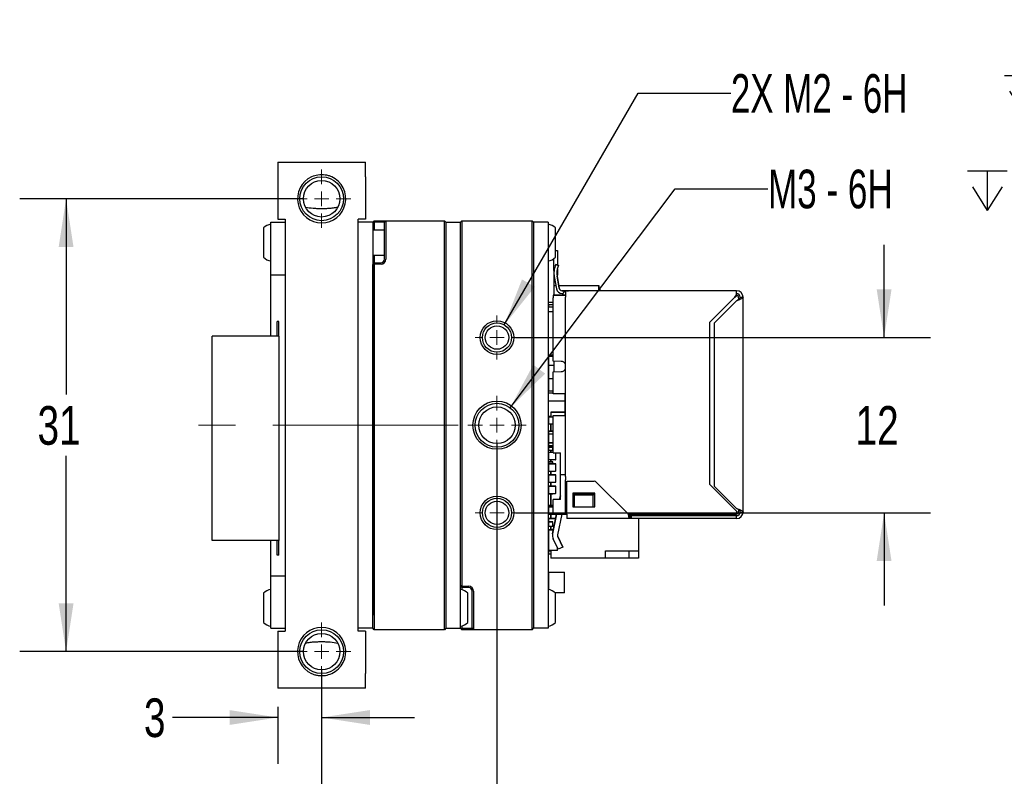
# Paper-space layout 'RJ45 body' of a CAD drawing. Header units: millimetres. Extents: x 5 to 274, y 4 to 211.
# Tile 3 of 20: x 97 to 165, y 37 to 89. Entities that reach past the tile are written whole.
import ezdxf

# ---------------------------------------------------------------- set-up
doc = ezdxf.new("R2010")
doc.units = ezdxf.units.MM
doc.linetypes.add('CENTERX2', pattern=[20.32, 12.7, -2.54, 2.54, -2.54])
doc.layers.add('DIMENSIONS', color=8, linetype='Continuous')
doc.styles.add('SLDTEXTSTYLE0', font='TXT', dxfattribs={"width": 0.75})
doc.styles.add('SLDTEXTSTYLE5', font='TXT', dxfattribs={"width": 0.675})
doc.styles.add('SLDTEXTSTYLE6', font='TXT', dxfattribs={"width": 0.678571})
doc.dimstyles.new('SLDDIMSTYLE11', dxfattribs={"dimtxt": 2.645833, "dimasz": 3.302, "dimexe": 0, "dimexo": 0.0625, "dimgap": 0.661458, "dimtad": 0, "dimtih": 1, "dimtoh": 1, "dimdec": 0, "dimrnd": 1e-09, "dimzin": 12, "dimdsep": 46, "dimtxsty": 'SLDTEXTSTYLE0', "dimsah": 1, "dimcen": 0.09, "dimadec": 0, "dimazin": 3, "dimtol": 1, "dimtp": 0.5, "dimtm": 0.5, "dimtfac": 1, "dimtdec": 1, "dimtmove": 0, "dimatfit": 0, "dimfxl": 1, "dimfrac": 2, "dimtolj": 1, "dimarcsym": 0})
doc.dimstyles.new('SLDDIMSTYLE2', dxfattribs={"dimtxt": 2.645833, "dimasz": 3.302, "dimexe": 0, "dimexo": 0.0625, "dimgap": 0.661458, "dimtad": 0, "dimtih": 1, "dimtoh": 1, "dimdec": 0, "dimrnd": 1e-09, "dimzin": 12, "dimdsep": 46, "dimtxsty": 'SLDTEXTSTYLE0', "dimsah": 1, "dimcen": 0.09, "dimadec": 0, "dimazin": 3, "dimtfac": 1, "dimtdec": 0, "dimtofl": 0, "dimtmove": 0, "dimatfit": 3, "dimfxl": 1, "dimfrac": 2, "dimtolj": 1, "dimtzin": 12, "dimarcsym": 0})
doc.dimstyles.new('SLDDIMSTYLE8', dxfattribs={"dimtxt": 2.645833, "dimasz": 3.302, "dimexe": 0, "dimexo": 0.0625, "dimgap": 0.661458, "dimtad": 0, "dimtih": 1, "dimtoh": 1, "dimdec": 0, "dimrnd": 1e-09, "dimzin": 12, "dimdsep": 46, "dimtxsty": 'SLDTEXTSTYLE0', "dimsah": 1, "dimcen": 0.09, "dimadec": 0, "dimazin": 3, "dimtfac": 1, "dimtdec": 0, "dimtmove": 0, "dimatfit": 0, "dimfxl": 1, "dimfrac": 2, "dimtolj": 1, "dimtzin": 12, "dimarcsym": 0})
doc.dimstyles.new('SLDDIMSTYLE9', dxfattribs={"dimtxt": 2.645833, "dimasz": 3.302, "dimexe": 0, "dimexo": 0.0625, "dimgap": 0.661458, "dimtad": 0, "dimtih": 1, "dimtoh": 1, "dimdec": 6, "dimrnd": 1e-09, "dimzin": 12, "dimdsep": 46, "dimtxsty": 'SLDTEXTSTYLE0', "dimsah": 1, "dimcen": 0, "dimadec": 0, "dimazin": 3, "dimtfac": 1, "dimtofl": 0, "dimtmove": 0, "dimatfit": 3, "dimfxl": 1, "dimfrac": 2, "dimtolj": 1, "dimtzin": 12, "dimarcsym": 0})

# ---------------------------------------------------------------- blocks, each defined once
blk = doc.blocks.new('SW_SYMBOL_HOLE_DEPTH')
at = {"layer": 'DIMENSIONS', "color": 0}
for p, q in [((0, 875), (800, 875)), ((400, 875), (400, 75)), ((100, 555), (400, 75)), ((700, 555), (400, 75))]:
    blk.add_line(p, q, dxfattribs=at)
blk = doc.blocks.new('_D_18')
at = {"layer": 'DIMENSIONS'}
for p, q in [((117.593, 105.582), (111.714, 94.125)), ((111.714, 94.125), (118.064, 94.125))]:
    blk.add_line(p, q, dxfattribs=at)
blk.add_solid([(117.593, 105.582), (115.633, 102.876), (116.537, 102.412)], dxfattribs=at)
at = {"layer": 'DIMENSIONS', "xscale": 0.003379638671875, "yscale": 0.003379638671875, "zscale": 0.003379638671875}
blk.add_blockref('SW_SYMBOL_HOLE_DEPTH', (136.801, 92.39), dxfattribs=at)
at = {"layer": 'DIMENSIONS', "attachment_point": 1}
for s, insert, char_height, style in [('4X M2 - 6H', (118.064, 95.434), 2.6458, 'SLDTEXTSTYLE5'), ('3', (141.577, 95.434), 2.646, 'SLDTEXTSTYLE0'), ('MIN', (144.507, 95.434), 2.6458, 'SLDTEXTSTYLE0')]:
    blk.add_mtext(s, dxfattribs=dict(at, insert=insert, char_height=char_height, style=style))
blk = doc.blocks.new('_D_25')
at = {"layer": 'DIMENSIONS'}
for p, q in [((116.779, 76.865), (97.385, 76.865)), ((100.56, 76.865), (100.56, 63.467)), ((100.56, 45.865), (100.56, 59.263)), ((116.779, 45.865), (97.385, 45.865))]:
    blk.add_line(p, q, dxfattribs=at)
for points in [[(100.56, 76.865), (100.052, 73.563), (101.068, 73.563)], [(100.56, 45.865), (101.068, 49.167), (100.052, 49.167)]]:
    blk.add_solid(points, dxfattribs=at)
at = {"layer": 'DIMENSIONS', "insert": (98.605, 62.674), "char_height": 2.6458, "attachment_point": 1, "style": 'SLDTEXTSTYLE0'}
blk.add_mtext('31', dxfattribs=at)
blk = doc.blocks.new('_D_26')
at = {"layer": 'DIMENSIONS'}
for p, q in [((156.542, 67.365), (156.542, 73.715)), ((131.319, 67.365), (159.717, 67.365)), ((131.319, 55.365), (159.717, 55.365)), ((156.542, 55.365), (156.542, 49.015))]:
    blk.add_line(p, q, dxfattribs=at)
for points in [[(156.542, 67.365), (157.05, 70.667), (156.034, 70.667)], [(156.542, 55.365), (156.034, 52.063), (157.05, 52.063)]]:
    blk.add_solid(points, dxfattribs=at)
at = {"layer": 'DIMENSIONS', "insert": (154.587, 62.674), "char_height": 2.6458, "attachment_point": 1, "style": 'SLDTEXTSTYLE0'}
blk.add_mtext('12', dxfattribs=at)
blk = doc.blocks.new('_D_27')
at = {"layer": 'DIMENSIONS'}
for p, q in [((118.049, 44.595), (118.049, 38.183)), ((115.049, 42.095), (115.049, 38.183)), ((115.049, 41.358), (107.843, 41.358)), ((118.049, 41.358), (124.399, 41.358))]:
    blk.add_line(p, q, dxfattribs=at)
for points in [[(115.049, 41.358), (111.747, 41.866), (111.747, 40.85)], [(118.049, 41.358), (121.351, 40.85), (121.351, 41.866)]]:
    blk.add_solid(points, dxfattribs=at)
at = {"layer": 'DIMENSIONS', "insert": (105.888, 42.666), "char_height": 2.646, "attachment_point": 1, "style": 'SLDTEXTSTYLE0'}
blk.add_mtext('3', dxfattribs=at)
blk = doc.blocks.new('_D_28')
at = {"layer": 'DIMENSIONS'}
for p, q in [((130.049, 60.095), (130.049, 30.19)), ((118.049, 44.595), (118.049, 30.19)), ((118.049, 33.365), (111.699, 33.365)), ((130.049, 33.365), (136.399, 33.365))]:
    blk.add_line(p, q, dxfattribs=at)
for points in [[(118.049, 33.365), (114.747, 33.873), (114.747, 32.857)], [(130.049, 33.365), (133.351, 32.857), (133.351, 33.873)]]:
    blk.add_solid(points, dxfattribs=at)
at = {"layer": 'DIMENSIONS', "char_height": 2.6458, "attachment_point": 1, "style": 'SLDTEXTSTYLE0'}
for s, insert in [('12', (118.684, 34.674)), ('±0.5', (122.594, 34.674))]:
    blk.add_mtext(s, dxfattribs=dict(at, insert=insert))
blk = doc.blocks.new('_D_29')
at = {"layer": 'DIMENSIONS'}
for p, q in [((130.549, 68.231), (139.706, 84.091)), ((139.706, 84.091), (146.056, 84.091))]:
    blk.add_line(p, q, dxfattribs=at)
blk.add_solid([(130.549, 68.231), (132.64, 70.837), (131.76, 71.345)], dxfattribs=at)
at = {"layer": 'DIMENSIONS', "xscale": 0.003379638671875, "yscale": 0.003379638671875, "zscale": 0.003379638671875}
blk.add_blockref('SW_SYMBOL_HOLE_DEPTH', (164.792, 82.356), dxfattribs=at)
at = {"layer": 'DIMENSIONS', "attachment_point": 1}
for s, insert, char_height, style in [('2X M2 - 6H', (146.056, 85.4), 2.6458, 'SLDTEXTSTYLE5'), ('3', (169.568, 85.4), 2.646, 'SLDTEXTSTYLE0'), ('MIN', (172.498, 85.4), 2.6458, 'SLDTEXTSTYLE0')]:
    blk.add_mtext(s, dxfattribs=dict(at, insert=insert, char_height=char_height, style=style))
blk = doc.blocks.new('_D_30')
at = {"layer": 'DIMENSIONS'}
for p, q in [((130.952, 62.563), (142.244, 77.549)), ((142.244, 77.549), (148.594, 77.549))]:
    blk.add_line(p, q, dxfattribs=at)
blk.add_solid([(130.952, 62.563), (133.345, 64.895), (132.533, 65.506)], dxfattribs=at)
at = {"layer": 'DIMENSIONS', "xscale": 0.003379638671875, "yscale": 0.003379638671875, "zscale": 0.003379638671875}
blk.add_blockref('SW_SYMBOL_HOLE_DEPTH', (162.254, 75.814), dxfattribs=at)
at = {"layer": 'DIMENSIONS', "attachment_point": 1}
for s, insert, char_height, style in [('M3 - 6H', (148.594, 78.858), 2.6458, 'SLDTEXTSTYLE6'), ('3', (167.03, 78.858), 2.646, 'SLDTEXTSTYLE0'), ('MIN', (169.96, 78.858), 2.6458, 'SLDTEXTSTYLE0')]:
    blk.add_mtext(s, dxfattribs=dict(at, insert=insert, char_height=char_height, style=style))
blk = doc.blocks.new('SW_CENTERMARKSYMBOL_14')
at = {"color": 0, "linetype": 'Continuous', "lineweight": 18}
for p, q in [((0, 1), (0, 2)), ((-1, 0), (-2, 0)), ((0, 0), (-0.5, 0)), ((0, 0), (0, 0.5)), ((0, 0), (0, -0.5)), ((0, 0), (0.5, 0)), ((1, 0), (2, 0)), ((0, -1), (0, -2))]:
    blk.add_line(p, q, dxfattribs=at)
blk = doc.blocks.new('SW_CENTERMARKSYMBOL_15')
at = {"color": 0, "linetype": 'Continuous', "lineweight": 18}
for p, q in [((0, 1), (0, 2)), ((-1, 0), (-2, 0)), ((0, 0), (-0.5, 0)), ((0, 0), (0, 0.5)), ((0, 0), (0, -0.5)), ((0, 0), (0.5, 0)), ((1, 0), (2, 0)), ((0, -1), (0, -2))]:
    blk.add_line(p, q, dxfattribs=at)
blk = doc.blocks.new('SW_CENTERMARKSYMBOL_16')
at = {"color": 0, "linetype": 'Continuous', "lineweight": 18}
for p, q in [((0, 1), (0, 1.5)), ((-1, 0), (-1.5, 0)), ((0, 0), (-0.5, 0)), ((0, 0), (0, 0.5)), ((0, 0), (0, -0.5)), ((0, 0), (0.5, 0)), ((1, 0), (1.5, 0)), ((0, -1), (0, -1.5))]:
    blk.add_line(p, q, dxfattribs=at)
blk = doc.blocks.new('SW_CENTERMARKSYMBOL_17')
at = {"color": 0, "linetype": 'Continuous', "lineweight": 18}
for p, q in [((0, 1), (0, 2)), ((-1, 0), (-2, 0)), ((0, 0), (-0.5, 0)), ((0, 0), (0, 0.5)), ((0, 0), (0, -0.5)), ((0, 0), (0.5, 0)), ((1, 0), (2, 0)), ((0, -1), (0, -2))]:
    blk.add_line(p, q, dxfattribs=at)
blk = doc.blocks.new('SW_CENTERMARKSYMBOL_18')
at = {"color": 0, "linetype": 'Continuous', "lineweight": 18}
for p, q in [((0, 1), (0, 1.5)), ((-1, 0), (-1.5, 0)), ((0, 0), (-0.5, 0)), ((0, 0), (0, 0.5)), ((0, 0), (0, -0.5)), ((0, 0), (0.5, 0)), ((1, 0), (1.5, 0)), ((0, -1), (0, -1.5))]:
    blk.add_line(p, q, dxfattribs=at)

psp = doc.layouts.new('RJ45 body')

# ---------------------------------------------------------------- linework, layer by layer
at = {"color": 7, "linetype": 'Continuous', "lineweight": 25}
for p, q in [((115.0491738, 79.3654231), (121.0491738, 79.3654231)), ((115.0491738, 79.3654231), (115.0491738, 78.3654231)), ((121.0491738, 78.3654231), (121.0491738, 79.3654231)), ((115.0491738, 78.3654231), (115.0491738, 75.4654231)), ((121.0491738, 78.3654231), (121.0491738, 75.4654231)), ((114.0701738, 74.8654231), (114.0701738, 72.8654231)), ((114.5701738, 75.2654231), (115.5491738, 75.2654231)), ((114.5701738, 74.2654231), (114.5701738, 75.2654231)), ((115.0491738, 75.4654231), (115.5491738, 75.4654231)), ((115.5491738, 75.4654231), (115.5491738, 47.2654231)), ((121.0491738, 75.4654231), (120.5491738, 75.4654231)), ((120.5491738, 47.2654231), (120.5491738, 75.4654231)), ((121.5491738, 75.2654231), (120.5491738, 75.2654231)), ((121.5491738, 75.2654231), (121.6491738, 75.3654231)), ((121.6491129, 75.2654231), (121.5491738, 75.2654231)), ((121.5491738, 75.2654231), (121.5491738, 74.3654231)), ((121.6491129, 75.2654231), (121.6491738, 75.3654231)), ((121.6491129, 75.2654231), (121.6491129, 74.7154231)), ((122.1078987, 75.2654231), (121.6491129, 75.2654231)), ((121.6491738, 75.3654231), (122.1113886, 75.3654231)), ((122.3491738, 75.2654231), (122.1078987, 75.2654231)), ((122.1113886, 75.3654231), (122.4491738, 75.3654231)), ((122.4491738, 75.3654231), (122.3491738, 75.2654231)), ((122.3491738, 74.3654231), (122.3491738, 75.2654231)), ((122.4491738, 75.3654231), (122.4491738, 74.3654231)), ((122.4491738, 75.3654231), (126.4491738, 75.3654231)), ((126.4491738, 74.3654231), (126.4491738, 75.3654231)), ((126.4491738, 75.3654231), (126.5491738, 75.2654231)), ((126.5491738, 75.2654231), (126.5491738, 74.3654231)), ((126.5491738, 75.2654231), (127.5491738, 75.2654231)), ((127.6491738, 75.3654231), (127.5491738, 75.2654231)), ((127.5491738, 74.3654231), (127.5491738, 75.2654231)), ((127.6491738, 75.3654231), (127.6491738, 74.3654231)), ((127.6491738, 75.3654231), (132.4491738, 75.3654231)), ((132.4491738, 74.3654231), (132.4491738, 75.3654231)), ((132.5491738, 75.2654231), (132.4491738, 75.3654231)), ((132.5491738, 75.2654231), (132.5491738, 74.3654231)), ((133.5491738, 75.2654231), (132.5491738, 75.2654231)), ((133.5491738, 75.2654231), (133.5491738, 74.3654231)), ((134.0491738, 72.8654231), (134.0491738, 74.8654231)), ((114.5701738, 72.6654231), (114.5701738, 74.2654231)), ((122.3491738, 74.7154231), (121.5491738, 74.7154231)), ((121.5491738, 74.3654231), (121.5491738, 48.3654231)), ((122.3491738, 72.7347819), (122.3491738, 74.3654231)), ((122.4491738, 74.3654231), (122.4491738, 72.7347819)), ((126.4491738, 48.3654231), (126.4491738, 74.3654231)), ((126.5491738, 74.3654231), (126.5491738, 48.3654231)), ((127.5491738, 50.3691047), (127.5491738, 74.3654231)), ((127.5491738, 48.3654231), (127.5491738, 74.3654231)), ((127.6491738, 74.3654231), (127.6491738, 50.361992)), ((132.4491738, 48.3654231), (132.4491738, 74.3654231)), ((132.5491738, 74.3654231), (132.5491738, 48.3654231)), ((133.5491738, 74.3654231), (133.5491738, 48.3654231)), ((121.5491738, 73.0154231), (122.3491738, 73.0154231)), ((121.6491129, 73.0154231), (121.6491129, 72.468913)), ((134.0491738, 73.3343457), (134.1791779, 73.3343457)), ((134.1791779, 73.3343457), (134.1791779, 72.3359241)), ((114.5701738, 71.6654231), (114.5701738, 72.6654231)), ((121.6491129, 72.468913), (121.5491738, 72.3617415)), ((121.6491738, 72.3688542), (121.5491738, 72.3617415)), ((121.5491738, 48.3654231), (121.5491738, 72.3617415)), ((121.6491129, 72.468913), (122.1078987, 72.4849342)), ((121.6491738, 72.3688542), (121.6491129, 72.468913)), ((122.1113886, 72.3849951), (121.6491738, 72.3688542)), ((121.6491738, 72.3688542), (121.6491738, 48.3654231)), ((133.9485011, 71.949008), (133.9485011, 72.7709967)), ((134.0322901, 72.2565018), (134.0749985, 72.3738423)), ((134.0749985, 72.3738417), (134.0322901, 72.2565012)), ((134.0749985, 72.3738417), (134.0749985, 72.3738423)), ((134.262937, 72.3054383), (134.0749985, 72.3738423)), ((134.0749985, 72.3738417), (134.262937, 72.3054377)), ((134.262937, 72.3054377), (134.2202286, 72.1880972)), ((134.262937, 72.3054383), (134.262937, 72.3054377)), ((114.5701738, 71.6654231), (115.5491738, 71.6654231)), ((114.5701738, 70.6654231), (114.5701738, 71.6654231)), ((133.9485011, 71.949008), (133.9485012, 70.274008)), ((133.9552157, 71.6343466), (133.9485011, 71.6343466)), ((133.9691289, 71.5345656), (134.1154833, 70.7045488)), ((134.1791779, 71.6343466), (134.1564499, 71.6343466)), ((134.3124448, 70.7392791), (134.1660905, 71.5692958)), ((134.1660905, 71.5692952), (134.3124448, 70.7392785)), ((134.1791779, 72.0500382), (134.1791779, 71.6343466)), ((133.9485011, 70.9193197), (134.0776134, 70.9193197)), ((134.2806988, 70.9193197), (137.0291789, 70.9193198)), ((137.0291789, 70.9193198), (137.0291789, 70.5740092)), ((137.029179, 70.5740092), (137.0291789, 70.9193198)), ((137.0291789, 70.5740092), (137.0291789, 70.7584317)), ((137.0291789, 70.7584317), (137.0791789, 70.7584317)), ((137.0791789, 70.7584317), (137.0791789, 70.5740092)), ((137.079179, 70.5740092), (137.0791789, 70.7584317)), ((114.5701738, 67.4654231), (114.5701738, 70.6654231)), ((133.8885012, 70.274008), (133.9485012, 70.274008)), ((134.5385012, 70.274008), (133.8885012, 70.274008)), ((133.8885012, 70.2740078), (134.7385012, 70.2740079)), ((134.7385012, 70.2740078), (133.8885012, 70.2740077)), ((133.8885012, 70.2740077), (133.8885012, 70.0740077)), ((133.9591789, 70.6053049), (133.9485012, 70.6053049)), ((133.9485012, 70.274009), (134.5385012, 70.2740091)), ((133.9485012, 70.2740089), (134.5385012, 70.274009)), ((133.9485012, 70.2740088), (134.5385012, 70.2740088)), ((133.9591789, 70.2740088), (133.9591789, 70.6053049)), ((134.7385012, 70.5740087), (134.5094064, 70.5740087)), ((134.5094064, 70.5740081), (134.7385012, 70.5740081)), ((134.5094064, 70.3740081), (134.5556582, 70.3740081)), ((134.9385012, 70.5740079), (134.7385012, 70.5740079)), ((134.7385012, 70.5740078), (134.7385012, 70.1240077)), ((134.7385017, 58.0317032), (134.7385012, 70.1240077)), ((146.4385012, 70.5740096), (134.8385012, 70.5740091)), ((134.9385012, 70.574009), (134.8385012, 70.574009)), ((134.8385012, 70.5740088), (134.9385012, 70.5740088)), ((134.9385012, 70.574008), (134.8385012, 70.574008)), ((134.8385012, 70.5740079), (134.9385012, 70.5740079)), ((146.3185012, 70.1240082), (144.5885012, 68.3940082)), ((146.3185012, 70.1240082), (146.4385012, 70.2904825)), ((146.3185012, 70.1240082), (146.4385012, 70.2164939)), ((146.3185012, 70.1240082), (146.3185012, 70.1240082)), ((146.4385012, 70.2904825), (146.4385012, 70.5740083)), ((146.4385012, 70.2164939), (146.4385012, 70.2904825)), ((146.6885012, 70.1240083), (146.8885012, 70.1240083)), ((146.8627652, 70.2740087), (146.8627652, 70.2740092)), ((146.8885018, 55.4240083), (146.8885012, 70.1240083)), ((133.8885012, 69.774008), (133.5491738, 69.774008)), ((133.5791789, 69.1535561), (133.5791789, 69.4675709)), ((133.5791789, 69.4675709), (133.8885012, 69.4675709)), ((133.579179, 69.609447), (133.579179, 69.774008)), ((133.8885012, 69.6094471), (133.579179, 69.609447)), ((133.579179, 69.609447), (133.579179, 69.4675709)), ((133.8885014, 65.7567963), (133.8885012, 70.0740077)), ((146.4385012, 69.8740083), (144.9385013, 68.3740082)), ((144.9385013, 68.3740082), (146.4385012, 69.8740082)), ((146.4385012, 69.8740082), (146.4385012, 69.8740083)), ((146.5885012, 70.0740083), (146.5885012, 69.978625)), ((133.5791789, 69.1535561), (133.8885012, 69.1535561)), ((133.579179, 66.188613), (133.5791789, 69.1535561)), ((115.1211738, 68.4654231), (114.9981738, 68.4654231)), ((114.9981738, 67.4654231), (114.9981738, 68.4654231)), ((115.1211738, 67.4654231), (115.1211738, 68.4654231)), ((144.5885012, 68.3940082), (144.5885017, 57.3340082)), ((144.9385017, 57.1740082), (144.9385013, 68.3740082)), ((144.9385013, 68.3740082), (144.9385013, 68.3740082)), ((111.5596738, 67.4654231), (110.5596738, 67.4654231)), ((110.5596738, 53.4654231), (110.5596738, 67.4654231)), ((115.1211738, 67.4654231), (111.5596738, 67.4654231)), ((115.1211738, 67.4654231), (115.1211738, 53.4654231)), ((133.579179, 66.188613), (133.8885013, 66.188613)), ((133.579179, 66.188613), (133.579179, 66.0578461)), ((133.8885014, 66.0578461), (133.579179, 66.0578461)), ((133.5791792, 66.0578461), (133.5791792, 65.4728068)), ((133.5791792, 65.4728068), (133.9591792, 65.4728069)), ((133.5791792, 65.4728068), (133.5791793, 64.5570342)), ((134.4333294, 65.7336935), (133.8885014, 65.7567963)), ((133.9591791, 65.0142175), (133.9591791, 65.7538005)), ((133.8885014, 65.0112192), (134.4333294, 65.034322)), ((133.8885014, 65.0112192), (134.4333294, 65.034322)), ((133.8885015, 63.5240077), (133.8885014, 65.0112192)), ((133.8885014, 65.0112192), (133.8885014, 65.0112192)), ((133.5791792, 64.5570342), (133.8885014, 64.5570342)), ((133.5791792, 64.5570342), (133.5791792, 63.7214104)), ((146.8885014, 64.6740095), (146.8885014, 64.6740096)), ((146.8885014, 64.6740083), (146.8885014, 64.6740084)), ((133.5791792, 63.5906435), (133.5791792, 63.7214104)), ((133.5791792, 63.7214104), (133.8885015, 63.7214104)), ((133.5791792, 63.5906435), (133.8885015, 63.5906435)), ((133.5791793, 63.0252002), (133.5791792, 63.5906435)), ((134.7385015, 63.5240077), (133.8885015, 63.5240077)), ((134.6885015, 63.5240078), (134.6885015, 62.0240078)), ((133.5791793, 63.0252002), (134.6885015, 63.0252003)), ((133.7291767, 62.2653182), (133.7291766, 62.2653182)), ((133.7291766, 62.2653182), (134.3291766, 62.2653182)), ((133.7291766, 62.2653182), (133.7291766, 61.9253087)), ((133.7291767, 62.2653182), (133.7291767, 61.9253087)), ((134.6885015, 62.2653182), (133.7291767, 62.2653182)), ((133.8885015, 62.0240077), (133.8885015, 62.0240078)), ((133.8885015, 62.0240078), (134.7385015, 62.0240078)), ((133.8885016, 59.4740077), (133.8885015, 62.0240077)), ((133.8885015, 62.0240077), (134.7385015, 62.0240077)), ((134.3291766, 62.2653182), (134.3291766, 62.2653183)), ((134.3291766, 62.2653183), (134.6885015, 62.2653183)), ((134.6885015, 62.0240078), (134.7385015, 62.0240078)), ((146.8885015, 62.0740095), (146.8885015, 62.0740096)), ((146.8885015, 62.0740083), (146.8885015, 62.0740084)), ((133.5691785, 61.9153086), (133.5691785, 61.4353086)), ((133.5791785, 61.9153086), (133.5691785, 61.9153086)), ((133.5791785, 61.4353086), (133.5691785, 61.4353086)), ((133.5791765, 61.9653183), (133.5791766, 61.9653182)), ((133.7291766, 61.9653183), (133.5791765, 61.9653183)), ((133.5791765, 61.9653183), (133.5791765, 61.9253087)), ((133.5791766, 61.9653182), (133.7291766, 61.9653182)), ((133.5791766, 61.9653182), (133.5791766, 61.9253087)), ((133.5791785, 61.9253086), (133.5791785, 61.9153086)), ((133.8885015, 61.9253086), (133.5791785, 61.9253086)), ((133.8885015, 61.9253086), (133.5791785, 61.9253086)), ((133.5791785, 61.4353086), (133.5791785, 61.4253086)), ((133.8885016, 61.4253086), (133.5791785, 61.4253086)), ((133.7291765, 60.9655041), (133.7291765, 61.4253087)), ((133.7291767, 61.4253087), (133.7291767, 60.9655041)), ((133.5691785, 60.9555041), (133.5691785, 60.7655041)), ((133.5691785, 60.7655041), (133.5791785, 60.7655041)), ((133.8885016, 60.9655041), (133.5791785, 60.9655041)), ((133.5791785, 60.9655041), (133.5791785, 60.9555041)), ((133.5791785, 60.9655041), (133.8885016, 60.9655041)), ((133.5791785, 60.7655041), (133.8885016, 60.7655041)), ((133.5791785, 60.7655041), (133.5791785, 60.1655041)), ((133.5691785, 60.1655041), (133.5691785, 59.9755041)), ((133.5791785, 60.1655041), (133.5691785, 60.1655041)), ((133.5691785, 60.1655041), (133.5691785, 60.1655041)), ((133.5691785, 60.1655041), (133.5791785, 60.1655041)), ((133.8885016, 60.1655041), (133.5791785, 60.1655041)), ((133.5791785, 60.1655041), (133.5791785, 60.1655041)), ((133.5791785, 60.1655041), (133.8885016, 60.1655041)), ((133.5791785, 59.9655041), (133.5791785, 59.9755041)), ((133.5691785, 59.4884497), (133.5691785, 59.0084497)), ((133.5791785, 59.4884497), (133.5691785, 59.4884497)), ((133.5791767, 59.8653182), (133.5791768, 59.8653181)), ((133.7291767, 59.8653182), (133.5791767, 59.8653182)), ((133.5791767, 59.8653182), (133.5791767, 59.6653182)), ((133.5791767, 59.6653182), (133.5791768, 59.6653181)), ((133.5791768, 59.8653181), (133.8791768, 59.8653181)), ((133.5791768, 59.6653181), (133.5791768, 59.8653181)), ((133.5791768, 59.6653181), (133.8791768, 59.6653181)), ((133.5791785, 59.9655041), (133.8885016, 59.9655041)), ((133.5791785, 59.4984497), (133.5791785, 59.4884497)), ((133.8885016, 59.4984497), (133.5791785, 59.4984497)), ((133.8885016, 59.4984497), (133.5791785, 59.4984497)), ((133.7291765, 59.8653182), (133.7291765, 59.9655041)), ((133.7291765, 59.4984498), (133.7291765, 59.6653181)), ((133.7291767, 59.9655041), (133.7291767, 59.8653182)), ((133.7291767, 59.8653182), (133.7291767, 59.8653182)), ((133.8791767, 59.8653182), (133.7291767, 59.8653182)), ((133.7291767, 59.6653182), (133.7291767, 59.4984498)), ((133.8791768, 59.8653181), (133.8791767, 59.8653182)), ((133.8791768, 59.6653181), (133.8791768, 59.8653181)), ((133.8885016, 59.4740077), (134.3885016, 59.4740077)), ((134.0691785, 59.0084497), (134.0691785, 59.4740088)), ((134.3885017, 57.9590077), (134.3885016, 59.4740077)), ((146.8885016, 59.3740084), (146.8885016, 59.3740095)), ((133.5791785, 59.0084497), (133.5691785, 59.0084497)), ((133.5691785, 58.7190577), (133.5691785, 58.2390577)), ((133.5791785, 58.7190577), (133.5691785, 58.7190577)), ((133.5791767, 58.8653182), (133.5791768, 58.8653181)), ((133.7291767, 58.8653182), (133.5791767, 58.8653182)), ((133.5791767, 58.8653182), (133.5791767, 58.7290578)), ((133.5791768, 58.7290578), (133.5791768, 58.8653181)), ((133.5791768, 58.8653181), (133.8791768, 58.8653181)), ((133.5791785, 59.0084497), (133.5791785, 58.9984497)), ((134.0591785, 58.9984497), (133.5791785, 58.9984497)), ((133.5791785, 58.7290577), (134.0591785, 58.7290577)), ((133.5791785, 58.7190577), (133.5791785, 58.7290577)), ((134.0591785, 58.7290577), (133.5791785, 58.7290577)), ((133.7291765, 58.8653182), (133.7291765, 58.9984498)), ((133.7291767, 58.9984498), (133.7291767, 58.8653182)), ((133.7291767, 58.8653182), (133.7291767, 58.8653182)), ((133.8791767, 58.8653182), (133.7291767, 58.8653182)), ((133.8791768, 58.8653181), (133.8791767, 58.8653182)), ((133.8791768, 58.7290578), (133.8791768, 58.8653181)), ((134.0591785, 59.0084497), (134.0691785, 59.0084497)), ((134.0591785, 59.0084497), (134.0591785, 58.9984497)), ((134.0591785, 58.7190577), (134.0591785, 58.7290577)), ((134.0591785, 58.7190577), (134.0691785, 58.7190577)), ((134.0691785, 58.2390577), (134.0691785, 58.7190577)), ((133.5791785, 58.2390577), (133.5691785, 58.2390577)), ((133.5691785, 57.9570585), (133.5691785, 57.4770585)), ((133.5791785, 57.9570585), (133.5691785, 57.9570585)), ((133.5791785, 58.2390577), (133.5791785, 58.2290577)), ((133.5791785, 58.2290577), (134.0591785, 58.2290577)), ((134.0591785, 57.9670586), (133.5791785, 57.9670586)), ((133.5791785, 57.9670585), (134.0591785, 57.9670585)), ((133.5791785, 57.9570585), (133.5791785, 57.9670585)), ((133.7291765, 57.9670587), (133.7291765, 58.2290578)), ((133.7291767, 58.2290578), (133.7291767, 57.9670587)), ((134.0591785, 58.2390577), (134.0691785, 58.2390577)), ((134.0591785, 58.2290577), (134.0591785, 58.2390577)), ((134.0591785, 57.9570585), (134.0591785, 57.9670585)), ((134.0591785, 57.9570585), (134.0691785, 57.9570585)), ((134.0691785, 57.4770585), (134.0691785, 57.9570585)), ((134.3885018, 56.2740078), (134.3885017, 57.9590078)), ((134.7385017, 57.9590077), (134.3885017, 57.9590077)), ((134.7385017, 57.8478555), (134.7385017, 58.0317032)), ((133.5791785, 57.4770585), (133.5691785, 57.4770585)), ((133.5791785, 57.4770585), (133.5791785, 57.4670585)), ((133.5791785, 57.4670585), (134.0591785, 57.4670585)), ((133.7291765, 57.1999784), (133.7291765, 57.4670587)), ((133.7291767, 57.4670587), (133.7291767, 57.1999784)), ((134.0591785, 57.4770585), (134.0691785, 57.4770585)), ((134.0591785, 57.4670585), (134.0591785, 57.4770585)), ((134.7385017, 57.8478555), (134.7385017, 57.6269367)), ((134.7385017, 57.6198656), (134.7385017, 57.6269367)), ((134.7385018, 55.3240077), (134.7385017, 57.6198656)), ((134.8385017, 57.5240077), (136.705659, 57.5240078)), ((134.8385017, 57.5240077), (136.705659, 57.5240078)), ((134.8385018, 55.2740077), (134.8385017, 57.5240077)), ((134.8385017, 57.5240077), (134.8385017, 57.5240077)), ((136.8470804, 57.4654292), (139.0385018, 55.2740079)), ((136.8470804, 57.4654292), (139.0385018, 55.2740079)), ((144.5885017, 57.3340082), (146.4385018, 55.4840082)), ((144.5885017, 57.3340082), (146.4385018, 55.4840083)), ((144.5885017, 57.3340082), (144.5885017, 57.3340082)), ((133.5691785, 57.1899782), (133.5691785, 56.7099782)), ((133.5791785, 57.1899782), (133.5691785, 57.1899782)), ((133.5791785, 56.7099782), (133.5691785, 56.7099782)), ((133.5791767, 56.6999784), (133.5791767, 56.6653182)), ((133.5791767, 56.6653182), (133.5791768, 56.6653181)), ((133.5791768, 56.6653181), (133.5791768, 56.6999784)), ((133.5791768, 56.6653181), (133.8791768, 56.6653181)), ((133.5791785, 57.1999782), (134.0591785, 57.1999782)), ((133.5791785, 57.1899782), (133.5791785, 57.1999782)), ((134.0591785, 57.1999782), (133.5791785, 57.1999782)), ((133.5791785, 56.7099782), (133.5791785, 56.6999782)), ((133.5791785, 56.6999782), (134.0591785, 56.6999782)), ((133.7291765, 55.8653182), (133.7291765, 56.6653181)), ((133.7291767, 56.6653182), (133.7291767, 55.8653182)), ((133.8791768, 56.6653181), (133.8791768, 56.6999784)), ((134.0591785, 57.1899782), (134.0591785, 57.1999782)), ((134.0591785, 57.1899782), (134.0691785, 57.1899782)), ((134.0591785, 56.7099782), (134.0691785, 56.7099782)), ((134.0591785, 56.6999782), (134.0591785, 56.7099782)), ((134.0691785, 56.7099782), (134.0691785, 57.1899782)), ((136.7385018, 56.7240078), (135.2385018, 56.7240077)), ((135.2385018, 56.7240077), (135.2385018, 55.7740077)), ((135.3385018, 56.6740078), (135.3385018, 56.5799591)), ((135.3385018, 56.6740078), (136.6385018, 56.6740078)), ((136.6385018, 56.6740078), (136.6385018, 56.5799591)), ((136.7385018, 55.7740078), (136.7385018, 56.7240078)), ((146.4385018, 55.6740082), (144.9385017, 57.1740082)), ((133.8885018, 56.274008), (133.8885018, 56.2740077)), ((134.3885018, 56.274008), (133.8885018, 56.274008)), ((134.3885018, 56.2740078), (133.8885018, 56.2740077)), ((133.8885018, 55.2740077), (133.8885018, 56.2740077)), ((134.337792, 56.274008), (134.3885018, 56.520677)), ((134.3885018, 56.520677), (134.337792, 56.274008)), ((134.3885018, 56.274008), (134.3885018, 56.2740078)), ((135.3385018, 56.5799591), (135.3385018, 55.7740078)), ((136.6385018, 56.5799591), (135.3385018, 56.5799591)), ((136.6385018, 55.7740078), (136.6385018, 56.5799591)), ((133.5691785, 55.7394091), (133.5691785, 55.2594091)), ((133.5791785, 55.7394091), (133.5691785, 55.7394091)), ((133.5791785, 55.2594091), (133.5691785, 55.2594091)), ((133.5791767, 55.8653182), (133.5791768, 55.8653181)), ((133.7291767, 55.8653182), (133.5791767, 55.8653182)), ((133.5791767, 55.8653182), (133.5791767, 55.7494092)), ((133.5791768, 55.7494092), (133.5791768, 55.8653181)), ((133.5791768, 55.8653181), (133.8791768, 55.8653181)), ((133.5791785, 55.7494091), (133.5791785, 55.7394091)), ((133.8885018, 55.7494091), (133.5791785, 55.7494091)), ((133.8885018, 55.7494091), (133.5791785, 55.7494091)), ((133.5791785, 55.2594091), (133.5791785, 55.2494091)), ((133.7291767, 55.8653182), (133.7291767, 55.8653182)), ((133.8791767, 55.8653182), (133.7291767, 55.8653182)), ((134.1322138, 55.2740088), (133.8562903, 53.931827)), ((133.8562903, 53.931827), (134.1322136, 55.2740077)), ((133.8791768, 55.8653181), (133.8791767, 55.8653182)), ((133.8791768, 55.7494092), (133.8791768, 55.8653181)), ((133.8885018, 55.2740077), (134.8385018, 55.2740078)), ((134.0591785, 55.2594091), (134.0691785, 55.2594091)), ((134.0591785, 55.2594091), (134.0591785, 55.2494091)), ((134.0691785, 55.2594091), (134.0691785, 55.2740088)), ((134.4895075, 55.274008), (134.1990964, 53.8613535)), ((134.7385018, 55.3240077), (134.8385018, 55.3240078)), ((134.8385018, 55.2740077), (134.8385018, 54.9740078)), ((135.2385018, 55.7740077), (136.7385018, 55.7740078)), ((135.2385018, 55.7740078), (136.7385018, 55.7740078)), ((135.2385018, 55.7740077), (135.2385018, 55.7740078)), ((136.7385018, 55.7740078), (136.7385018, 55.7740078)), ((138.9885018, 55.3240079), (139.2000303, 55.3240079)), ((139.0385018, 55.274008), (139.6735018, 55.274008)), ((139.0385018, 55.2740079), (139.0385018, 55.2740079)), ((139.2102244, 55.3240079), (139.3501685, 55.3240079)), ((139.5287157, 55.3240079), (139.3501685, 55.3240079)), ((139.5287157, 55.3240079), (139.7937629, 55.3240079)), ((139.6235005, 55.3240093), (139.6735018, 55.274008)), ((139.6735018, 55.274008), (146.3885018, 55.2740083)), ((139.7291767, 55.274008), (139.7291767, 55.1740093)), ((146.4385018, 55.3240082), (139.7937629, 55.3240079)), ((146.4385018, 55.4840083), (146.4385018, 55.4840082)), ((146.4385018, 55.4840082), (146.4385018, 55.3240082)), ((146.5885018, 55.5693915), (146.5885018, 55.4740083)), ((146.6885018, 55.4240083), (146.8885018, 55.4240083)), ((133.5691785, 54.970019), (133.5691785, 54.7454539)), ((133.5791785, 54.970019), (133.5691785, 54.970019)), ((133.5691788, 54.7454539), (133.5691788, 54.4654539)), ((133.5791788, 54.7454539), (133.5691788, 54.7454539)), ((134.0591785, 55.2494091), (133.5791785, 55.2494091)), ((133.5791785, 54.980019), (134.0591785, 54.980019)), ((133.5791785, 54.970019), (133.5791785, 54.980019)), ((134.0591785, 54.980019), (133.5791785, 54.980019)), ((133.5791788, 54.7554539), (133.8591788, 54.7554539)), ((133.5791788, 54.7454539), (133.5791788, 54.7554539)), ((133.8591788, 54.7554539), (133.5791788, 54.7554539)), ((133.7291765, 54.9800191), (133.7291765, 55.2494092)), ((133.7291767, 55.2494092), (133.7291767, 54.9800191)), ((133.8591788, 54.7454539), (133.8591788, 54.7554539)), ((133.8591788, 54.7454539), (133.8691788, 54.7454539)), ((133.8691788, 54.4654539), (133.8691788, 54.7454539)), ((134.0591785, 54.970019), (134.0591785, 54.980019)), ((134.0591785, 54.970019), (134.0691785, 54.970019)), ((134.0691785, 54.9673854), (134.0691785, 54.970019)), ((136.0885018, 54.9740089), (134.8385018, 54.9740089)), ((139.1385018, 54.9740079), (134.8385018, 54.9740078)), ((136.3385018, 54.9740089), (136.0885018, 54.9740089)), ((139.1385018, 55.1740093), (139.284618, 55.1740093)), ((139.1385018, 55.174008), (139.2635018, 55.174008)), ((139.1385018, 55.1740079), (139.1385018, 54.9740079)), ((139.2635018, 54.974008), (139.1385018, 54.974008)), ((146.4385018, 55.1740082), (139.2635018, 55.1740079)), ((139.2635018, 55.1740079), (139.2635018, 55.174008)), ((139.2635018, 54.9740079), (139.2635018, 55.1740079)), ((146.4385018, 54.9740082), (139.2635018, 54.9740079)), ((139.3659936, 55.1740093), (139.4659936, 55.1740093)), ((139.4659936, 55.1740093), (146.4385018, 55.1740096)), ((139.4659936, 55.1740093), (139.4659936, 55.1740093)), ((139.7291767, 54.9740079), (139.7291767, 52.7653182)), ((146.2872112, 55.1740094), (146.4385018, 55.1740094)), ((146.2872112, 55.1740085), (146.2872112, 55.1740094)), ((146.2872112, 55.1740085), (146.4385018, 55.1740085)), ((146.4385018, 55.1740083), (146.4385018, 55.1740082)), ((146.4385018, 54.9740082), (146.4385018, 55.1740082)), ((133.5691785, 54.2029386), (133.5691785, 53.7229386)), ((133.5791785, 54.2029386), (133.5691785, 54.2029386)), ((133.5791788, 54.4654539), (133.5691788, 54.4654539)), ((133.9140806, 54.2129387), (133.5791785, 54.2129387)), ((133.5791785, 54.2129386), (133.9140806, 54.2129386)), ((133.5791785, 54.2029386), (133.5791785, 54.2129386)), ((133.5791788, 54.4654539), (133.5791788, 54.4554539)), ((133.5791788, 54.4554539), (133.8591788, 54.4554539)), ((133.5791791, 54.1831082), (133.5791791, 52.7831059)), ((133.9079481, 54.1831082), (133.5791791, 54.1831082)), ((133.7291765, 54.2129388), (133.7291765, 54.4554539)), ((133.7291767, 54.4554539), (133.7291767, 54.2129388)), ((133.8591788, 54.4654539), (133.8691788, 54.4654539)), ((133.8591788, 54.4554539), (133.8591788, 54.4654539)), ((133.8691788, 54.480019), (133.9689865, 54.480019)), ((111.5596738, 53.4654231), (110.5596738, 53.4654231)), ((115.1211738, 53.4654231), (111.5596738, 53.4654231)), ((114.5701738, 52.0654231), (114.5701738, 53.4654231)), ((114.9981738, 52.4654231), (114.9981738, 53.4654231)), ((115.1211738, 52.4654231), (115.1211738, 53.4654231)), ((133.5791785, 53.7229386), (133.5691785, 53.7229386)), ((133.8451183, 53.8220023), (133.8451183, 53.8220023)), ((134.2459257, 52.8743105), (133.9003157, 53.5829158)), ((134.2148711, 53.7363348), (134.5604811, 53.0277295)), ((134.5604811, 53.0277295), (134.2148711, 53.7363348)), ((133.5791765, 52.7653183), (133.5791766, 52.7653182)), ((133.7291765, 52.7653183), (133.5791765, 52.7653183)), ((133.5791765, 52.5653183), (133.5791765, 52.7653183)), ((133.5791765, 52.5653183), (133.5791766, 52.5653182)), ((133.5791766, 52.7653182), (133.7291766, 52.7653182)), ((133.5791766, 52.7653182), (133.5791766, 52.5653182)), ((133.5791766, 52.5653182), (133.7291766, 52.5653182)), ((134.1791779, 52.7831059), (133.5791791, 52.7831059)), ((133.7291765, 52.7653183), (133.7291765, 52.7831059)), ((133.7291765, 52.7653183), (133.7291766, 52.7653182)), ((133.7291766, 52.7653182), (133.7291766, 52.2653182)), ((133.7291767, 52.7831059), (133.7291767, 52.2653182)), ((134.1791779, 52.7831059), (134.1791779, 53.0111644)), ((134.5604811, 53.0277295), (134.2459257, 52.8743105)), ((134.5604811, 53.0277295), (134.5604811, 53.0277295)), ((137.4791767, 52.7653182), (139.7291767, 52.7653182)), ((137.4791767, 52.2653182), (137.4791767, 52.7653182)), ((139.0791767, 52.7653182), (139.0791767, 52.2653182)), ((139.7291766, 52.7653182), (139.7291766, 52.2653182)), ((114.5701738, 51.0654231), (114.5701738, 52.0654231)), ((115.1211738, 52.4654231), (114.9981738, 52.4654231)), ((133.7291766, 52.2653182), (133.7291767, 52.2653182)), ((137.4791767, 52.2653182), (133.7291767, 52.2653182)), ((139.0791767, 52.2653182), (137.4791767, 52.2653182)), ((139.7291766, 52.2653182), (139.0791766, 52.2653182)), ((133.5791791, 51.2985473), (133.5791791, 50.112356)), ((133.5791791, 51.2985473), (134.6791795, 51.2985473)), ((134.6791795, 49.8985399), (134.6791795, 51.2985473)), ((114.5701738, 51.0654231), (115.5491738, 51.0654231)), ((114.5701738, 50.0654231), (114.5701738, 51.0654231)), ((114.0701738, 49.8654231), (114.0701738, 47.8654231)), ((114.5701738, 48.4654231), (114.5701738, 50.0654231)), ((127.5491738, 50.3691047), (127.6491129, 50.2619331)), ((127.6491738, 50.361992), (127.5491738, 50.3691047)), ((127.6491738, 50.361992), (127.6491129, 50.2619331)), ((128.1078987, 50.245912), (127.6491129, 50.2619331)), ((127.6491129, 50.2619331), (127.6491129, 50.1004026)), ((127.6491738, 50.361992), (128.1113886, 50.3458511)), ((128.0491738, 47.8654231), (128.0491738, 49.8654231)), ((128.3491738, 48.3654231), (128.3491738, 49.9960643)), ((128.4491738, 49.9960643), (128.4491738, 48.3654231)), ((134.6791795, 49.8985399), (134.0179745, 49.8985399)), ((134.6791795, 49.8973192), (134.0191937, 49.8973192)), ((134.0491738, 47.8654231), (134.0491738, 49.8654231)), ((134.6791795, 49.8973192), (134.6791795, 49.8985399)), ((114.5701738, 47.4654231), (114.5701738, 48.4654231)), ((121.5491738, 47.4654231), (121.5491738, 48.3654231)), ((121.6491738, 48.3654231), (121.6491738, 47.3654231)), ((126.4491738, 47.3654231), (126.4491738, 48.3654231)), ((126.5491738, 48.3654231), (126.5491738, 47.4654231)), ((127.5491738, 47.4654231), (127.5491738, 48.3654231)), ((128.3491738, 47.4654231), (128.3491738, 48.3654231)), ((128.4491738, 48.3654231), (128.4491738, 47.3654231)), ((132.4491738, 47.3654231), (132.4491738, 48.3654231)), ((132.5491738, 48.3654231), (132.5491738, 47.4654231)), ((133.5491738, 48.3654231), (133.5491738, 47.4654231)), ((114.5701738, 47.4654231), (115.5491738, 47.4654231)), ((115.0491738, 47.2654231), (115.5491738, 47.2654231)), ((115.0491738, 47.2654231), (115.0491738, 44.3654231)), ((121.5491738, 47.4654231), (120.5491738, 47.4654231)), ((121.0491738, 47.2654231), (120.5491738, 47.2654231)), ((121.0491738, 47.2654231), (121.0491738, 44.3654231)), ((121.6491738, 47.3654231), (121.5491738, 47.4654231)), ((126.4491738, 47.3654231), (121.6491738, 47.3654231)), ((126.5491738, 47.4654231), (126.4491738, 47.3654231)), ((126.5491738, 47.4654231), (127.5491738, 47.4654231)), ((127.5491738, 47.4654231), (127.6491129, 47.4654231)), ((127.5491738, 47.4654231), (127.6491738, 47.3654231)), ((127.6491129, 47.6304436), (127.6491129, 47.4654231)), ((127.6491129, 47.4654231), (128.1078987, 47.4654231)), ((127.6491738, 47.3654231), (127.6491129, 47.4654231)), ((128.1113886, 47.3654231), (127.6491738, 47.3654231)), ((128.1078987, 47.4654231), (128.3491738, 47.4654231)), ((128.4491738, 47.3654231), (128.1113886, 47.3654231)), ((128.3491738, 47.4654231), (128.4491738, 47.3654231)), ((132.4491738, 47.3654231), (128.4491738, 47.3654231)), ((132.4491738, 47.3654231), (132.5491738, 47.4654231)), ((133.5491738, 47.4654231), (132.5491738, 47.4654231)), ((115.0491738, 44.3654231), (115.0491738, 43.3654231)), ((121.0491738, 43.3654231), (121.0491738, 44.3654231)), ((121.0491738, 43.3654231), (115.0491738, 43.3654231))]:
    psp.add_line(p, q, dxfattribs=at)
at = {"color": 7, "linetype": 'CENTERX2', "lineweight": 18}
psp.add_line((127.3991738, 61.3654231), (108.6991738, 61.3654231), dxfattribs=at)
at = {"color": 7, "linetype": 'Continuous', "lineweight": 25}
for centre, radius in [((118.0491738, 76.8654231), 1.5), ((118.0491738, 76.8654231), 1.25), ((130.0491738, 67.3654231), 1.15), ((130.0491738, 67.3654231), 1), ((130.0491738, 67.3654231), 0.8), ((130.0491738, 61.3654231), 1.65), ((130.0491738, 61.3654231), 1.5), ((130.0491738, 61.3654231), 1.25), ((130.0491738, 55.3654231), 1.15), ((130.0491738, 55.3654231), 1), ((130.0491738, 55.3654231), 0.8), ((118.0491738, 45.8654231), 1.5), ((118.0491738, 45.8654231), 1.25)]:
    psp.add_circle(centre, radius, dxfattribs=at)
for centre, radius, start, end in [((118.0491738, 76.8654231), 1.65, 114.619977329, 65.380022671), ((114.6314213, 74.3679281), 0.75, 94.684179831, 138.445922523), ((133.4879263, 74.3679281), 0.75, 41.554077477, 85.315820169), ((114.6314213, 73.3629181), 0.75, 221.554077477, 265.315820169), ((133.4879263, 73.3629181), 0.75, 274.684179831, 318.445922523), ((122.0991738, 72.7347819), 0.25, 272, 0), ((122.0991738, 72.7347819), 0.35, 272, 0), ((135.3478598, 71.7776737), 1.4, 160.000002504, 178.26564936), ((135.3478598, 71.7776731), 1.4, 160.000002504, 178.26564936), ((135.3478598, 71.7776731), 1.2, 160.000002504, 190.000002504), ((135.3478598, 71.7776731), 1.4, 181.734355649, 190.000002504), ((135.3478598, 71.7776737), 1.2, 179.999969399, 190.000002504), ((134.5094064, 70.7740081), 0.4, 190.000002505, 270.000002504), ((134.5094064, 70.7740087), 0.2, 190.000002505, 270.000002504), ((134.5094064, 70.7740081), 0.2, 190.000002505, 270.000002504), ((134.8385012, 70.274008), 0.3, 109.471223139, 180.000002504), ((134.8385012, 70.2740079), 0.3, 109.471223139, 180.000002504), ((146.4385012, 70.1240096), 0.45, 0.000002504, 90.000002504), ((146.4385012, 70.1240083), 0.45, 0.000002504, 90.000002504), ((146.4385012, 70.1240083), 0.25, 0.000002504, 90.000002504), ((146.3885012, 70.0740087), 0.2, 0.000002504, 75.522490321), ((146.3885012, 70.0740083), 0.2, 0.000002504, 75.522490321), ((146.4385012, 70.1240091), 0.45, 0.000002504, 19.471223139), ((146.4385012, 70.1240087), 0.45, 0.000002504, 19.471223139), ((134.4185014, 65.3840077), 0.35, 23.895510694, 87.571897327), ((134.4185014, 65.3840077), 0.35, 272.428107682, 336.104494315), ((134.4185014, 65.3840078), 0.35, 272.428107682, 336.104494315), ((133.5791785, 61.9153086), 0.01, 90, 180), ((133.5791785, 61.9153086), 0.01, 90, 180), ((133.5791785, 61.4353086), 0.01, 180, 270), ((133.5791785, 60.9555041), 0.01, 90, 180), ((133.5791785, 60.9555041), 0.01, 90, 180), ((133.5791785, 59.9755041), 0.01, 180, 270), ((133.5791785, 59.4884497), 0.01, 90, 180), ((133.5791785, 59.4884497), 0.01, 90, 180), ((133.5791785, 59.0084497), 0.01, 180, 270), ((133.5791785, 58.7190577), 0.01, 90, 180), ((133.5791785, 58.7190577), 0.01, 90, 180), ((134.0591785, 59.0084497), 0.01, 270, 0), ((134.0591785, 58.7190577), 0.01, 0, 90), ((134.0591785, 58.7190577), 0.01, 0, 90), ((133.5791785, 58.2390577), 0.01, 180, 270), ((133.5791785, 57.9570586), 0.01, 90, 180), ((133.5791785, 57.9570585), 0.01, 90, 180), ((134.0591785, 58.2390577), 0.01, 270, 0), ((134.0591785, 57.9570586), 0.01, 0, 90), ((134.0591785, 57.9570585), 0.01, 0, 90), ((133.5791785, 57.4770585), 0.01, 180, 270), ((134.0591785, 57.4770585), 0.01, 270, 0), ((136.705659, 57.3240078), 0.2, 45.000002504, 90.000002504), ((136.705659, 57.3240078), 0.2, 45.000002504, 90.000002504), ((133.5791785, 57.1899782), 0.01, 90, 180), ((133.5791785, 57.1899782), 0.01, 90, 180), ((133.5791785, 56.7099782), 0.01, 180, 270), ((134.0591785, 57.1899782), 0.01, 0, 90), ((134.0591785, 57.1899782), 0.01, 0, 90), ((134.0591785, 56.7099782), 0.01, 270, 0), ((133.5791785, 55.7394091), 0.01, 90, 180), ((133.5791785, 55.7394091), 0.01, 90, 180), ((133.5791785, 55.2594091), 0.01, 180, 270), ((134.0591785, 55.2594091), 0.01, 270, 0), ((146.3885018, 55.4740083), 0.2, 270.000002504, 0.000002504), ((146.4385018, 55.4240085), 0.25, 270.000002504, 0.000002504), ((146.4385018, 55.4240083), 0.25, 270.000002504, 0.000002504), ((146.4385018, 55.4240083), 0.45, 270.000002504, 0.000002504), ((133.5791785, 54.970019), 0.01, 90, 180), ((133.5791785, 54.970019), 0.01, 90, 180), ((133.5791788, 54.7454539), 0.01, 90, 180), ((133.5791788, 54.7454539), 0.01, 90, 180), ((133.8591788, 54.7454539), 0.01, 0, 90), ((133.8591788, 54.7454539), 0.01, 0, 90), ((134.0591785, 54.970019), 0.01, 0, 90), ((134.0591785, 54.970019), 0.01, 0, 90), ((133.5791785, 54.2029387), 0.01, 90, 180), ((133.5791785, 54.2029386), 0.01, 90, 180), ((133.5791788, 54.4654539), 0.01, 180, 270), ((134.3905149, 53.822002), 0.5453966, 168.383078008, 206.000002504), ((134.3905149, 53.822002), 0.5453966, 168.383078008, 179.999969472), ((133.8591788, 54.4654539), 0.01, 270, 0), ((133.5791785, 53.7229386), 0.01, 180, 270), ((134.3905149, 53.822002), 0.1954216, 168.383078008, 206.000002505), ((134.3905149, 53.822002), 0.1954216, 179.999969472, 206.000002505), ((114.6314213, 49.3679281), 0.75, 94.684179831, 138.445922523), ((127.4879263, 49.3679281), 0.75, 41.554077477, 85.315820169), ((128.0991738, 49.9960643), 0.25, 0, 88), ((128.0991738, 49.9960643), 0.35, 0, 88), ((133.4879263, 49.3679281), 0.75, 41.554077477, 85.315820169), ((114.6314213, 48.3629181), 0.75, 221.554077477, 265.315820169), ((127.4879263, 48.3629181), 0.75, 274.684179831, 318.445922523), ((133.4879263, 48.3629181), 0.75, 274.684179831, 318.445922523), ((118.0491738, 45.8654231), 1.65, 294.619977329, 245.380022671)]:
    psp.add_arc(centre, radius, start, end, dxfattribs=at)
for points, knots in [([(118.7365602, 78.3654231), (118.6664763, 78.3933801), (118.5246862, 78.4499413), (118.2081801, 78.510024), (117.8052552, 78.5185132), (117.5031135, 78.4142104), (117.3617875, 78.3654231)], [0, 0, 0, 0, 0.1601237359, 0.3239543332, 0.6837814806, 1, 1, 1, 1]), ([(119.1507051, 76.2745519), (119.0457601, 76.2554298), (118.8359672, 76.2172034), (118.5339372, 76.1909363), (118.2475497, 76.1790131), (117.9800051, 76.1771513), (117.7159044, 76.1835601), (117.3669598, 76.2035933), (117.117023, 76.2458886), (116.9476425, 76.2745519)], [0, 0, 0, 0, 0.1503029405, 0.3004667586, 0.4151542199, 0.529489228, 0.6439083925, 0.7586792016, 1, 1, 1, 1]), ([(146.8885012, 70.1240083), (146.8828967, 70.1050162), (146.8716867, 70.0670287), (146.7846342, 70.0100748), (146.657916, 69.9530952), (146.5335798, 69.9076611), (146.45932, 69.881377), (146.4385012, 69.8740082)], [0, 0, 0, 0, 0.2277799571, 0.4556010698, 0.6834144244, 0.9112447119, 1, 1, 1, 1]), ([(146.6885012, 70.1240083), (146.6853071, 70.1048353), (146.6785784, 70.0644445), (146.6238373, 70.0027601), (146.5400794, 69.938613), (146.472586, 69.8956865), (146.4385012, 69.8740083)], [0, 0, 0, 0, 0.23026903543, 0.4850961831, 0.7399690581, 1, 1, 1, 1]), ([(139.1385018, 54.9740079), (139.1310565, 54.9775916), (139.1162881, 54.9847001), (139.0942196, 55.0395549), (139.0722509, 55.1191058), (139.0536599, 55.2026369), (139.0424332, 55.2554971), (139.0385018, 55.2740079)], [0, 0, 0, 0, 0.22317265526, 0.44268386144, 0.66219006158, 0.88170477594, 1, 1, 1, 1]), ([(139.0385018, 55.2740079), (139.0476539, 55.2596189), (139.0653128, 55.231855), (139.091447, 55.198278), (139.115647, 55.1775829), (139.1313168, 55.1751318), (139.1385018, 55.1740079)], [0, 0, 0, 0, 0.2742814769, 0.5292287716, 0.7841402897, 1, 1, 1, 1]), ([(139.2102244, 55.3240079), (139.2087255, 55.3240079), (139.205557, 55.3240079), (139.2019376, 55.3240079), (139.2000303, 55.3240079)], [0, 0, 0, 0, 0.4730416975, 1, 1, 1, 1]), ([(146.6885018, 55.4240083), (146.6853078, 55.4431813), (146.6785791, 55.4835721), (146.6238379, 55.5452565), (146.54008, 55.6094035), (146.4725866, 55.65233), (146.4385018, 55.6740083)], [0, 0, 0, 0, 0.2302690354, 0.4850961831, 0.7399690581, 1, 1, 1, 1]), ([(146.4385018, 55.6740082), (146.4921753, 55.6550162), (146.599532, 55.6170287), (146.7403214, 55.5600747), (146.8422252, 55.5030953), (146.8844664, 55.4576612), (146.8876182, 55.4313771), (146.8885018, 55.4240083)], [0, 0, 0, 0, 0.2277799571, 0.4556010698, 0.6834144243, 0.9112447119, 1, 1, 1, 1]), ([(139.284618, 55.1740093), (139.2874197, 55.1740093), (139.2941475, 55.1740093), (139.3221807, 55.1740093), (139.3577817, 55.1740093), (139.3659936, 55.1740093)], [0, 0, 0, 0, 0.3544215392, 0.8510879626, 1, 1, 1, 1]), ([(116.9476425, 46.4562943), (117.0525875, 46.4754163), (117.2623804, 46.5136427), (117.5644105, 46.5399098), (117.8507979, 46.551833), (118.1183426, 46.5536948), (118.3824433, 46.5472861), (118.7313878, 46.5272528), (118.9813247, 46.4849575), (119.1507051, 46.4562943)], [0, 0, 0, 0, 0.1503029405, 0.3004667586, 0.4151542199, 0.529489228, 0.6439083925, 0.7586792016, 1, 1, 1, 1]), ([(117.3617875, 44.3654231), (117.4318713, 44.3374661), (117.5736614, 44.2809049), (117.8901675, 44.2208221), (118.2930924, 44.212333), (118.5952342, 44.3166357), (118.7365602, 44.3654231)], [0, 0, 0, 0, 0.1601237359, 0.3239543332, 0.6837814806, 1, 1, 1, 1])]:
    psp.add_open_spline(points, degree=3, knots=knots, dxfattribs=at)

# ---------------------------------------------------------------- block references
at = {"color": 7, "linetype": 'Continuous', "lineweight": 0}
for name, p in [('SW_CENTERMARKSYMBOL_14', (118.0491738, 76.8654231)), ('SW_CENTERMARKSYMBOL_16', (130.0491738, 67.3654231)), ('SW_CENTERMARKSYMBOL_17', (130.0491738, 61.3654231)), ('SW_CENTERMARKSYMBOL_18', (130.0491738, 55.3654231)), ('SW_CENTERMARKSYMBOL_15', (118.0491738, 45.8654231))]:
    psp.add_blockref(name, p, dxfattribs=at)

# ---------------------------------------------------------------- dimensions: what is measured, and where the dimension line sits
at = {"layer": 'DIMENSIONS'}
for p1, p2, text, picture, middle in [((118.5056614, 107.3616016), (117.5926863, 105.582142), '4X M2 - 6H {\\fGDT;x} 3\\P', '_D_18', (134.6038083, 94.1249233)), ((129.5491738, 66.4993977), (130.5491738, 68.2314485), '2X M2 - 6H {\\fGDT;x} 3\\P', '_D_29', (162.5950905, 84.0910031)), ((129.1464929, 60.1674385), (130.9518548, 62.5634077), 'M3 - 6H {\\fGDT;x} 3\\P', '_D_30', (162.5950905, 77.5493175))]:
    dim = psp.add_diameter_dim_2p(p1=p1, p2=p2, text=text, dimstyle='SLDDIMSTYLE9', override={"dimpost": '<>'}, dxfattribs=at)
    dim.commit()
    dim.dimension.update_dxf_attribs({"geometry": picture, "text_midpoint": middle, "dimtype": 163})
for base, p1, p2, angle, dimstyle, picture, middle in [((100.5596738, 45.8654231), (118.0491738, 76.8654231), (118.0491738, 45.8654231), 90, 'SLDDIMSTYLE2', '_D_25', (100.5596738, 61.3654231)), ((156.5415511, 55.3654231), (130.0491738, 67.3654231), (130.0491738, 55.3654231), 90, 'SLDDIMSTYLE8', '_D_26', (156.5415511, 61.3654231)), ((130.0491738, 33.3654231), (118.0491738, 45.8654231), (130.0491738, 61.3654231), 0, 'SLDDIMSTYLE11', '_D_28', (124.0491738, 33.3654231)), ((118.0491738, 41.3577137), (115.0491738, 43.3654231), (118.0491738, 45.8654231), 0, 'SLDDIMSTYLE8', '_D_27', (106.8653479, 41.3577137))]:
    dim = psp.add_linear_dim(base=base, p1=p1, p2=p2, angle=angle, dimstyle=dimstyle, dxfattribs=at)
    dim.commit()
    dim.dimension.update_dxf_attribs({"geometry": picture, "text_midpoint": middle, "dimtype": 160})

doc.saveas('drawing.dxf')
